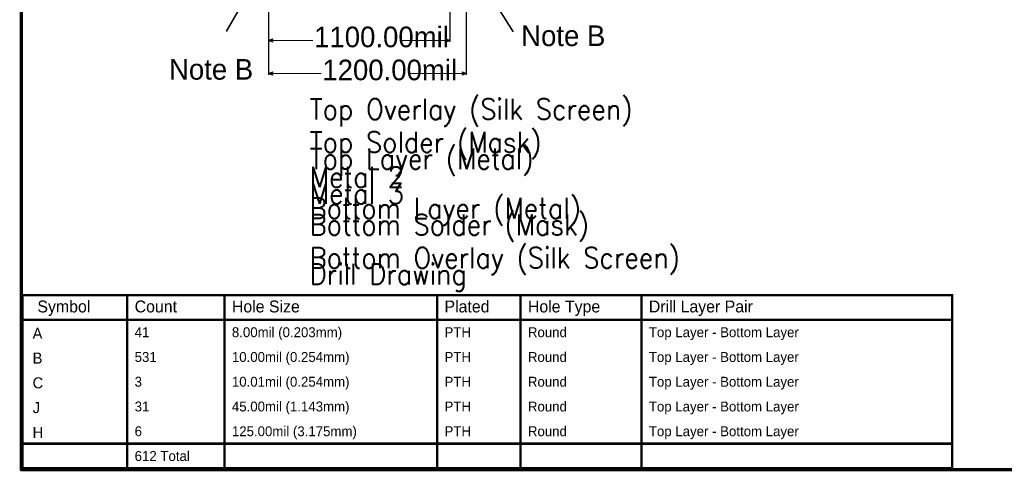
# Model space of a CAD drawing. Header units: millimetres. Extents: x -1.5 to 11.1, y -3 to 5.
# Tile 1 of 256: x -1.5 to 4.5, y -3 to -0.3. Entities that reach past the tile are written whole.
import ezdxf

# ---------------------------------------------------------------- set-up
doc = ezdxf.new("R2010")
doc.units = ezdxf.units.MM
doc.header["$MEASUREMENT"] = 0
for name, color, linetype, true_color in [('BottomLayer', 5, 'Continuous', 0x0000ff), ('BottomOverlay', 7, 'Continuous', 0x999900), ('BottomSolder', 6, 'Continuous', 0xff00ff), ('Document', 7, 'Continuous', 0x7f7f00), ('DrillDrawing', 1, 'Continuous', 0xff0000), ('Measures', 7, 'Continuous', 0x7f7f00), ('Metal_2', 7, 'Continuous', 0x7f0000), ('Metal_3', 7, 'Continuous', 0x3f7f00), ('TopLayer', 1, 'Continuous', 0xff0000), ('TopOverlay', 2, 'Continuous', 0xffff00), ('TopSolder', 7, 'Continuous', 0x7f007f)]:
    doc.layers.add(name, color=color, linetype=linetype, true_color=true_color)
doc.styles.add('textstyle109', font='txt')
doc.styles.add('textstyle11', font='standard')
doc.styles.add('textstyle110', font='txt')
doc.styles.add('textstyle12', font='standard')
doc.styles.add('textstyle125', font='txt')
doc.styles.add('textstyle126', font='txt')
doc.styles.add('textstyle127', font='txt')
doc.styles.add('textstyle128', font='txt')
doc.styles.add('textstyle129', font='txt')
doc.styles.add('textstyle13', font='standard')
doc.styles.add('textstyle130', font='txt')
doc.styles.add('textstyle131', font='txt')
doc.styles.add('textstyle132', font='txt')
doc.styles.add('textstyle133', font='txt')
doc.styles.add('textstyle134', font='txt')
doc.styles.add('textstyle135', font='txt')
doc.styles.add('textstyle136', font='txt')
doc.styles.add('textstyle137', font='txt')
doc.styles.add('textstyle138', font='txt')
doc.styles.add('textstyle139', font='txt')
doc.styles.add('textstyle14', font='standard')
doc.styles.add('textstyle140', font='txt')
doc.styles.add('textstyle141', font='txt')
doc.styles.add('textstyle142', font='txt')
doc.styles.add('textstyle143', font='txt')
doc.styles.add('textstyle144', font='txt')
doc.styles.add('textstyle145', font='txt')
doc.styles.add('textstyle146', font='txt')
doc.styles.add('textstyle147', font='txt')
doc.styles.add('textstyle148', font='txt')
doc.styles.add('textstyle149', font='txt')
doc.styles.add('textstyle150', font='txt')
doc.styles.add('textstyle151', font='txt')
doc.styles.add('textstyle152', font='txt')
doc.styles.add('textstyle153', font='txt')
doc.styles.add('textstyle154', font='txt')
doc.styles.add('textstyle155', font='txt')
doc.styles.add('textstyle156', font='txt')
doc.styles.add('textstyle157', font='txt')
doc.styles.add('textstyle158', font='txt')
doc.styles.add('textstyle159', font='txt')
doc.styles.add('textstyle160', font='txt')
doc.styles.add('textstyle161', font='txt')
doc.styles.add('textstyle20', font='standard')
doc.styles.add('textstyle21', font='standard')
doc.styles.add('textstyle22', font='standard')
doc.styles.add('textstyle23', font='standard')
doc.styles.add('textstyle24', font='standard')
doc.styles.add('textstyle778', font='txt')
doc.styles.add('textstyle779', font='txt')

# ---------------------------------------------------------------- blocks, each defined once
blk = doc.blocks.new('PCB_F___30T_20G_16D_4003_1')
at = {"layer": 'Document'}
for points in [[(-1.5, -3, 0.02, 0.02, 0), (-1.5, 5.027, 0.02, 0.02, 0)], [(-1.5, -3, 0.02, 0.02, 0), (3.9, -3, 0.02, 0.02, 0)], [(-1.5, -3.005, 0.01, 0.01, -1), (-1.5, -2.995, 0.01, 0.01, 0)], [(-1.495, -3, 0.01, 0.01, -1), (-1.505, -3, 0.01, 0.01, 0)], [(3.9, -3, 0.02, 0.02, 0), (4.605, -3, 0.02, 0.02, 0)]]:
    blk.add_lwpolyline(points, format="xyseb", dxfattribs=at)
for points in [[(-1.505, -3, 0.01, 0.01, 1), (-1.495, -3, 0.01, 0.01, 1)], [(-1.505, -3, 0.01, 0.01, 1), (-1.495, -3, 0.01, 0.01, 1)], [(-1.5075, -3, 0.005, 0.005, 1), (-1.5025, -3, 0.005, 0.005, 1)], [(-1.5025, -2.995, 0.005, 0.005, 1), (-1.4975, -2.995, 0.005, 0.005, 1)], [(-1.5025, -3.005, 0.005, 0.005, 1), (-1.4975, -3.005, 0.005, 0.005, 1)], [(-1.4975, -3, 0.005, 0.005, 1), (-1.4925, -3, 0.005, 0.005, 1)], [(3.895, -3, 0.01, 0.01, 1), (3.905, -3, 0.01, 0.01, 1)], [(3.895, -3, 0.01, 0.01, 1), (3.905, -3, 0.01, 0.01, 1)]]:
    blk.add_lwpolyline(points, format="xyseb", close=True, dxfattribs=at)
at = {"layer": 'BottomLayer', "style": 'textstyle14'}
blk.add_text('Bottom Layer (Metal)', height=0.125, rotation=360, dxfattribs=at).set_placement((0.25, -1.4789))
at = {"layer": 'BottomOverlay', "style": 'textstyle13'}
blk.add_text('Bottom Overlay (Silk Screen)', height=0.125, rotation=360, dxfattribs=at).set_placement((0.25, -1.7789))
at = {"layer": 'BottomSolder', "style": 'textstyle20'}
blk.add_text('Bottom Solder (Mask)', height=0.125, rotation=360, dxfattribs=at).set_placement((0.25, -1.5789))
at = {"layer": 'DrillDrawing', "style": 'textstyle22'}
blk.add_text('Drill Drawing', height=0.125, rotation=360, dxfattribs=at).set_placement((0.25, -1.8783))
at = {"layer": 'Metal_2', "style": 'textstyle23'}
blk.add_text('Metal 2', height=0.125, rotation=360, dxfattribs=at).set_placement((0.25, -1.2896))
at = {"layer": 'Metal_3', "style": 'textstyle24'}
blk.add_text('Metal 3', height=0.125, rotation=360, dxfattribs=at).set_placement((0.25, -1.3895))
at = {"layer": 'TopLayer', "style": 'textstyle11'}
blk.add_text('Top Layer (Metal)', height=0.125, rotation=360, dxfattribs=at).set_placement((0.25, -1.1789))
at = {"layer": 'TopOverlay', "style": 'textstyle12'}
blk.add_text('Top Overlay (Silk Screen)', height=0.125, rotation=360, dxfattribs=at).set_placement((0.25, -0.8789))
at = {"layer": 'TopSolder', "style": 'textstyle21'}
blk.add_text('Top Solder (Mask)', height=0.125, rotation=360, dxfattribs=at).set_placement((0.25, -1.0789))

msp = doc.modelspace()

# ---------------------------------------------------------------- linework, layer by layer
at = {"layer": 'Document'}
for points in [[(-0.2543, -0.3416, 0.01, 0.01, 0), (0.0457, 0.1763, 0.01, 0.01, 0)], [(1.1573, 0.1703, 0.01, 0.01, 0), (1.4823, -0.3444, 0.01, 0.01, 0)]]:
    msp.add_lwpolyline(points, format="xyseb", dxfattribs=at)
for points in [[(-0.2568, -0.3416, 0.005, 0.005, 1), (-0.2518, -0.3416, 0.005, 0.005, 1)], [(1.4798, -0.3444, 0.005, 0.005, 1), (1.4848, -0.3444, 0.005, 0.005, 1)]]:
    msp.add_lwpolyline(points, format="xyseb", close=True, dxfattribs=at)
at = {"layer": 'DrillDrawing'}
for points in [[(-1.4925, -1.9425, 0.015, 0.015, 0), (4.1472, -1.9425, 0.015, 0.015, 0)], [(-1.4925, -2.9925, 0.015, 0.015, 0), (-1.4925, -1.9425, 0.015, 0.015, 0)], [(-0.8575, -2.9925, 0.015, 0.015, 0), (-0.8575, -1.9425, 0.015, 0.015, 0)], [(-0.2675, -2.9925, 0.015, 0.015, 0), (-0.2675, -1.9425, 0.015, 0.015, 0)], [(1.0225, -2.9925, 0.015, 0.015, 0), (1.0225, -1.9425, 0.015, 0.015, 0)], [(1.5284, -2.9925, 0.015, 0.015, 0), (1.5284, -1.9425, 0.015, 0.015, 0)], [(2.2622, -2.9925, 0.015, 0.015, 0), (2.2622, -1.9425, 0.015, 0.015, 0)], [(4.1472, -2.9925, 0.015, 0.015, 0), (4.1472, -1.9425, 0.015, 0.015, 0)], [(-1.4925, -2.0925, 0.015, 0.015, 0), (4.1472, -2.0925, 0.015, 0.015, 0)], [(-1.4925, -2.8425, 0.015, 0.015, 0), (4.1472, -2.8425, 0.015, 0.015, 0)], [(-1.4925, -2.9925, 0.015, 0.015, 0), (4.1472, -2.9925, 0.015, 0.015, 0)]]:
    msp.add_lwpolyline(points, format="xyseb", dxfattribs=at)
for points in [[(-1.4963, -1.9425, 0.0075, 0.0075, 1), (-1.4888, -1.9425, 0.0075, 0.0075, 1)], [(-1.4963, -1.9425, 0.0075, 0.0075, 1), (-1.4888, -1.9425, 0.0075, 0.0075, 1)], [(-0.8612, -1.9425, 0.0075, 0.0075, 1), (-0.8538, -1.9425, 0.0075, 0.0075, 1)], [(-0.2712, -1.9425, 0.0075, 0.0075, 1), (-0.2637, -1.9425, 0.0075, 0.0075, 1)], [(1.0188, -1.9425, 0.0075, 0.0075, 1), (1.0263, -1.9425, 0.0075, 0.0075, 1)], [(1.5246, -1.9425, 0.0075, 0.0075, 1), (1.5321, -1.9425, 0.0075, 0.0075, 1)], [(2.2584, -1.9425, 0.0075, 0.0075, 1), (2.2659, -1.9425, 0.0075, 0.0075, 1)], [(4.1434, -1.9425, 0.0075, 0.0075, 1), (4.1509, -1.9425, 0.0075, 0.0075, 1)], [(4.1434, -1.9425, 0.0075, 0.0075, 1), (4.1509, -1.9425, 0.0075, 0.0075, 1)], [(-1.4963, -2.0925, 0.0075, 0.0075, 1), (-1.4888, -2.0925, 0.0075, 0.0075, 1)], [(4.1434, -2.0925, 0.0075, 0.0075, 1), (4.1509, -2.0925, 0.0075, 0.0075, 1)], [(-1.4963, -2.8425, 0.0075, 0.0075, 1), (-1.4888, -2.8425, 0.0075, 0.0075, 1)], [(4.1434, -2.8425, 0.0075, 0.0075, 1), (4.1509, -2.8425, 0.0075, 0.0075, 1)], [(-1.4963, -2.9925, 0.0075, 0.0075, 1), (-1.4888, -2.9925, 0.0075, 0.0075, 1)], [(-1.4963, -2.9925, 0.0075, 0.0075, 1), (-1.4888, -2.9925, 0.0075, 0.0075, 1)], [(-0.8612, -2.9925, 0.0075, 0.0075, 1), (-0.8538, -2.9925, 0.0075, 0.0075, 1)], [(-0.2712, -2.9925, 0.0075, 0.0075, 1), (-0.2637, -2.9925, 0.0075, 0.0075, 1)], [(1.0188, -2.9925, 0.0075, 0.0075, 1), (1.0263, -2.9925, 0.0075, 0.0075, 1)], [(1.5246, -2.9925, 0.0075, 0.0075, 1), (1.5321, -2.9925, 0.0075, 0.0075, 1)], [(2.2584, -2.9925, 0.0075, 0.0075, 1), (2.2659, -2.9925, 0.0075, 0.0075, 1)], [(4.1434, -2.9925, 0.0075, 0.0075, 1), (4.1509, -2.9925, 0.0075, 0.0075, 1)], [(4.1434, -2.9925, 0.0075, 0.0075, 1), (4.1509, -2.9925, 0.0075, 0.0075, 1)]]:
    msp.add_lwpolyline(points, format="xyseb", close=True, dxfattribs=at)
at = {"layer": 'Measures'}
for points in [[(1.1, -0.405, 0.008, 0.008, 0), (1.1, 0.75, 0.008, 0.008, 0)], [(0, -0.405, 0.008, 0.008, 0), (0, 0.61, 0.008, 0.008, 0)], [(0, -0.605, 0.008, 0.008, 0), (0, 0.61, 0.008, 0.008, 0)], [(1.2, -0.605, 0.008, 0.008, 0), (1.2, 0.61, 0.008, 0.008, 0)], [(0, -0.4, 0.008, 0.008, 0), (0.025, -0.3917, 0.008, 0.008, 0)], [(0, -0.4, 0.008, 0.008, 0), (0.025, -0.4083, 0.008, 0.008, 0)], [(0, -0.4, 0.008, 0.008, 0), (0.2662, -0.4, 0.008, 0.008, 0)], [(0.8138, -0.4, 0.008, 0.008, 0), (1.1, -0.4, 0.008, 0.008, 0)], [(1.075, -0.3917, 0.008, 0.008, 0), (1.1, -0.4, 0.008, 0.008, 0)], [(1.075, -0.4083, 0.008, 0.008, 0), (1.1, -0.4, 0.008, 0.008, 0)], [(0, -0.6, 0.008, 0.008, 0), (0.025, -0.5917, 0.008, 0.008, 0)], [(0, -0.6, 0.008, 0.008, 0), (0.025, -0.6083, 0.008, 0.008, 0)], [(0, -0.6, 0.008, 0.008, 0), (0.3162, -0.6, 0.008, 0.008, 0)], [(0.8638, -0.6, 0.008, 0.008, 0), (1.2, -0.6, 0.008, 0.008, 0)], [(1.175, -0.5917, 0.008, 0.008, 0), (1.2, -0.6, 0.008, 0.008, 0)], [(1.175, -0.6083, 0.008, 0.008, 0), (1.2, -0.6, 0.008, 0.008, 0)]]:
    msp.add_lwpolyline(points, format="xyseb", dxfattribs=at)
for points in [[(-0.002, -0.4, 0.004, 0.004, 1), (0.002, -0.4, 0.004, 0.004, 1)], [(-0.002, -0.4, 0.004, 0.004, 1), (0.002, -0.4, 0.004, 0.004, 1)], [(-0.002, -0.4, 0.004, 0.004, 1), (0.002, -0.4, 0.004, 0.004, 1)], [(-0.002, -0.405, 0.004, 0.004, 1), (0.002, -0.405, 0.004, 0.004, 1)], [(0.023, -0.3917, 0.004, 0.004, 1), (0.027, -0.3917, 0.004, 0.004, 1)], [(0.023, -0.4083, 0.004, 0.004, 1), (0.027, -0.4083, 0.004, 0.004, 1)], [(0.2642, -0.4, 0.004, 0.004, 1), (0.2682, -0.4, 0.004, 0.004, 1)], [(0.8118, -0.4, 0.004, 0.004, 1), (0.8158, -0.4, 0.004, 0.004, 1)], [(1.073, -0.3917, 0.004, 0.004, 1), (1.077, -0.3917, 0.004, 0.004, 1)], [(1.073, -0.4083, 0.004, 0.004, 1), (1.077, -0.4083, 0.004, 0.004, 1)], [(1.098, -0.4, 0.004, 0.004, 1), (1.102, -0.4, 0.004, 0.004, 1)], [(1.098, -0.4, 0.004, 0.004, 1), (1.102, -0.4, 0.004, 0.004, 1)], [(1.098, -0.4, 0.004, 0.004, 1), (1.102, -0.4, 0.004, 0.004, 1)], [(1.098, -0.405, 0.004, 0.004, 1), (1.102, -0.405, 0.004, 0.004, 1)], [(-0.002, -0.6, 0.004, 0.004, 1), (0.002, -0.6, 0.004, 0.004, 1)], [(-0.002, -0.6, 0.004, 0.004, 1), (0.002, -0.6, 0.004, 0.004, 1)], [(-0.002, -0.6, 0.004, 0.004, 1), (0.002, -0.6, 0.004, 0.004, 1)], [(0.023, -0.5917, 0.004, 0.004, 1), (0.027, -0.5917, 0.004, 0.004, 1)], [(0.3142, -0.6, 0.004, 0.004, 1), (0.3182, -0.6, 0.004, 0.004, 1)], [(0.8618, -0.6, 0.004, 0.004, 1), (0.8658, -0.6, 0.004, 0.004, 1)], [(1.173, -0.5917, 0.004, 0.004, 1), (1.177, -0.5917, 0.004, 0.004, 1)], [(1.198, -0.6, 0.004, 0.004, 1), (1.202, -0.6, 0.004, 0.004, 1)], [(1.198, -0.6, 0.004, 0.004, 1), (1.202, -0.6, 0.004, 0.004, 1)], [(1.198, -0.6, 0.004, 0.004, 1), (1.202, -0.6, 0.004, 0.004, 1)], [(-0.002, -0.605, 0.004, 0.004, 1), (0.002, -0.605, 0.004, 0.004, 1)], [(0.023, -0.6083, 0.004, 0.004, 1), (0.027, -0.6083, 0.004, 0.004, 1)], [(1.173, -0.6083, 0.004, 0.004, 1), (1.177, -0.6083, 0.004, 0.004, 1)], [(1.198, -0.605, 0.004, 0.004, 1), (1.202, -0.605, 0.004, 0.004, 1)]]:
    msp.add_lwpolyline(points, format="xyseb", close=True, dxfattribs=at)

# ---------------------------------------------------------------- block references
msp.add_blockref('PCB_F___30T_20G_16D_4003_1', (0, 0))

# ---------------------------------------------------------------- texts
at = {"layer": 'Document'}
for style, p in [('textstyle109', (1.5323, -0.4338)), ('textstyle110', (-0.6043, -0.6372))]:
    msp.add_text('Note B', height=0.125, rotation=360, dxfattribs=dict(at, style=style)).set_placement(p)
at = {"layer": 'DrillDrawing'}
for s, height, style, p in [('Symbol', 0.072, 'textstyle156', (-1.4025, -2.0475)), ('Hole Size', 0.072, 'textstyle143', (-0.2225, -2.0475)), ('Plated', 0.072, 'textstyle137', (1.0675, -2.0475)), ('Hole Type', 0.072, 'textstyle131', (1.5734, -2.0475)), ('Drill Layer Pair', 0.072, 'textstyle125', (2.3072, -2.0475)), ('Count', 0.072, 'textstyle149', (-0.8125, -2.0475)), ('A', 0.0667, 'textstyle157', (-1.4316, -2.2075)), ('41', 0.06, 'textstyle151', (-0.8125, -2.1975)), ('8.00mil (0.203mm)', 0.06, 'textstyle144', (-0.2225, -2.1975)), ('PTH', 0.06, 'textstyle138', (1.0675, -2.1975)), ('Round', 0.06, 'textstyle132', (1.5734, -2.1975)), ('Top Layer - Bottom Layer', 0.06, 'textstyle126', (2.3072, -2.1975)), ('B', 0.0667, 'textstyle158', (-1.4316, -2.3575)), ('531', 0.06, 'textstyle152', (-0.8125, -2.3475)), ('10.00mil (0.254mm)', 0.06, 'textstyle145', (-0.2225, -2.3475)), ('PTH', 0.06, 'textstyle139', (1.0675, -2.3475)), ('Round', 0.06, 'textstyle133', (1.5734, -2.3475)), ('Top Layer - Bottom Layer', 0.06, 'textstyle127', (2.3072, -2.3475)), ('C', 0.0667, 'textstyle159', (-1.4316, -2.5075)), ('3', 0.06, 'textstyle153', (-0.8125, -2.4975)), ('10.01mil (0.254mm)', 0.06, 'textstyle146', (-0.2225, -2.4975)), ('PTH', 0.06, 'textstyle140', (1.0675, -2.4975)), ('Round', 0.06, 'textstyle134', (1.5734, -2.4975)), ('Top Layer - Bottom Layer', 0.06, 'textstyle128', (2.3072, -2.4975)), ('J', 0.0667, 'textstyle160', (-1.4316, -2.6575)), ('31', 0.06, 'textstyle154', (-0.8125, -2.6475)), ('45.00mil (1.143mm)', 0.06, 'textstyle147', (-0.2225, -2.6475)), ('PTH', 0.06, 'textstyle141', (1.0675, -2.6475)), ('Round', 0.06, 'textstyle135', (1.5734, -2.6475)), ('Top Layer - Bottom Layer', 0.06, 'textstyle129', (2.3072, -2.6475)), ('H', 0.0667, 'textstyle161', (-1.4316, -2.8075)), ('6', 0.06, 'textstyle155', (-0.8125, -2.7975)), ('125.00mil (3.175mm)', 0.06, 'textstyle148', (-0.2225, -2.7975)), ('PTH', 0.06, 'textstyle142', (1.0675, -2.7975)), ('Round', 0.06, 'textstyle136', (1.5734, -2.7975)), ('Top Layer - Bottom Layer', 0.06, 'textstyle130', (2.3072, -2.7975)), ('612 Total', 0.06, 'textstyle150', (-0.8125, -2.9475))]:
    msp.add_text(s, height=height, dxfattribs=dict(at, style=style)).set_placement(p)
at = {"layer": 'Measures'}
for s, style, p in [('1100.00mil', 'textstyle778', (0.2762, -0.4409)), ('1200.00mil', 'textstyle779', (0.3262, -0.6409))]:
    msp.add_text(s, height=0.125, dxfattribs=dict(at, style=style)).set_placement(p)

doc.saveas('drawing.dxf')
